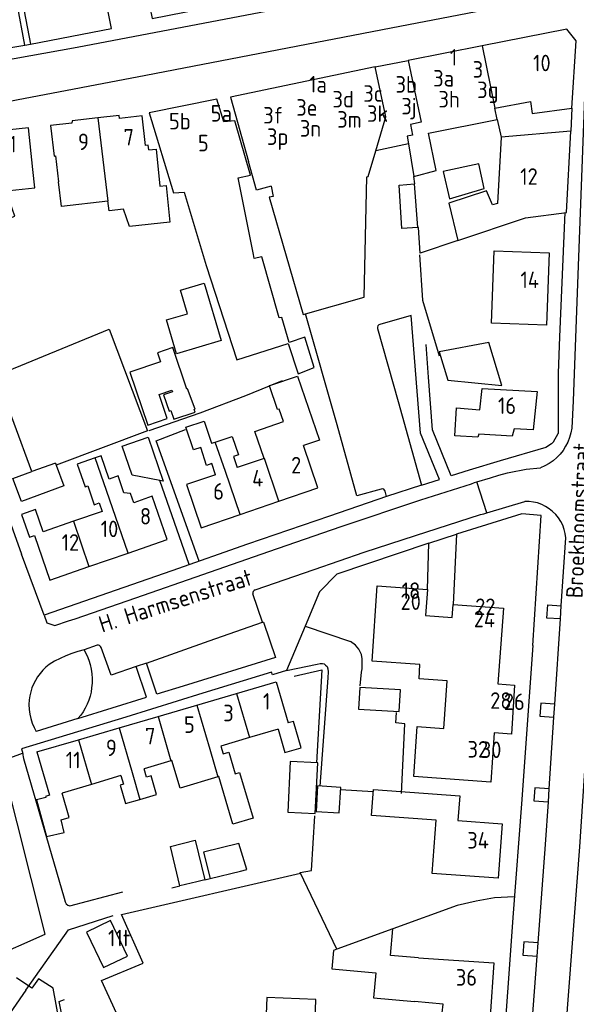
# Model space of a CAD drawing. Header units: metres. Extents: x 226218 to 240385, y 439369 to 449677.
# Tile 230 of 256: x 235860 to 235944, y 444765 to 444914. Entities that reach past the tile are written whole.
import ezdxf

# ---------------------------------------------------------------- set-up
doc = ezdxf.new("R2010")
doc.units = ezdxf.units.M
doc.header["$MEASUREMENT"] = 0
for name, color, linetype in [('BIJGEBOUW', 4, 'Continuous'), ('DAKRAND', 4, 'Continuous'), ('DAKRAND-BYG', 4, 'Continuous'), ('HEG', 253, 'Continuous'), ('HOOFDGEBOUW', 4, 'Continuous'), ('HUISNUMMER', 253, 'Continuous'), ('KANTVERH', 253, 'Continuous'), ('MUUR', 253, 'Continuous'), ('OVERVBOUW', 253, 'Continuous'), ('RASTER', 253, 'Continuous'), ('STRAATNAAM', 253, 'Continuous'), ('TUSSENMUUR', 253, 'Continuous')]:
    doc.layers.add(name, color=color, linetype=linetype)
doc.styles.get("Standard").update_dxf_attribs({"font": 'iso.shx'})

msp = doc.modelspace()

# ---------------------------------------------------------------- linework, layer by layer
at = {"layer": 'BIJGEBOUW'}
msp.add_lwpolyline([(235932.61, 444858.16), (235930.62, 444864.66), (235923.11, 444863.28), (235924.42, 444858.99), (235932.61, 444858.16)], dxfattribs=at)
at = {"layer": 'DAKRAND'}
for p, q in [((235931.89, 444898.42), (235932.51, 444895.74)), ((235916.11, 444775.91), (235907.64, 444772.84))]:
    msp.add_line(p, q, dxfattribs=at)
for points in [[(235879.13, 444893.84), (235880.24, 444893.95), (235880.82, 444888.35), (235881.75, 444888.44), (235882.32, 444882.86), (235876.22, 444882.24), (235875.29, 444884.87), (235873.14, 444884.61), (235872.96, 444886.09), (235872.92, 444886.08)], [(235897.66, 444888.31), (235895.44, 444887.7), (235894.23, 444892.04)], [(235854.72, 444875.08), (235857.81, 444876.36), (235855.52, 444882.53), (235858.87, 444883.78), (235857.43, 444887.85), (235858.04, 444887.92), (235858.07, 444887.66), (235861.89, 444888.07), (235861.59, 444890.85)], [(235924.7, 444886.42), (235929.95, 444887.99), (235929.11, 444891.72), (235923.7, 444890.56), (235924.7, 444886.42)], [(235872.92, 444886.08), (235865.93, 444885.24), (235865.48, 444889)], [(235919.37, 444888.68), (235919.42, 444888.69), (235919.28, 444889.77)], [(235919.87, 444882.09), (235917.46, 444881.9), (235917.06, 444888.49), (235919.37, 444888.68)], [(235925.92, 444880.13), (235920.22, 444878.17), (235919.99, 444882.09), (235919.87, 444882.09)], [(235887.84, 444876.32), (235892.48, 444862.07), (235900.25, 444864.53), (235901.76, 444859.94), (235904.16, 444860.91), (235902.75, 444865.49), (235900.38, 444864.66), (235899.3, 444868.47), (235898.87, 444868.4), (235896.26, 444877.64), (235895.12, 444877.39), (235895.01, 444877.99)], [(235897.63, 444858.2), (235901.66, 444859.57), (235904.97, 444849.89), (235902.55, 444849.07)], [(235896.62, 444847.09), (235895.22, 444851.21), (235899.56, 444852.69), (235898.9, 444854.6), (235898.63, 444854.51), (235897.4, 444858.1)], [(235897.4, 444858.1), (235897.39, 444858.12), (235897.63, 444858.2)], [(235889.25, 444844.64), (235888.68, 444846.34), (235887.9, 444846.08), (235887, 444848.78), (235885.89, 444848.41), (235884.75, 444851.84), (235887.52, 444852.76), (235888.64, 444849.41), (235889.21, 444849.6)], [(235889.21, 444849.6), (235891.79, 444850.46), (235892.71, 444847.68), (235891.96, 444847.43), (235892.53, 444845.73)], [(235871.04, 444847.22), (235868.31, 444846.28), (235869.5, 444842.83), (235869.89, 444842.97), (235870.87, 444840.12), (235871.63, 444840.39), (235872.07, 444839.11)], [(235876.86, 444840.42), (235876.39, 444841.81), (235875.38, 444841.94), (235874.5, 444844.48), (235873.15, 444844.01), (235871.94, 444847.53), (235871.04, 444847.22)], [(235898.72, 444806.17), (235899.76, 444802.63), (235902.22, 444803.35), (235901.05, 444807.32), (235900.27, 444807.1)], [(235890.05, 444803.6), (235890.4, 444802.44), (235891.24, 444802.69), (235892.22, 444799.39), (235892.89, 444799.59), (235894.94, 444792.69), (235891.89, 444791.78), (235889.75, 444798.97), (235889.62, 444798.93)], [(235889.62, 444798.93), (235883.89, 444797.23), (235882.65, 444801.41)], [(235877.8, 444795.53), (235880.33, 444796.28), (235879.49, 444799.11), (235878.79, 444798.9), (235878.42, 444800.15)], [(235874.93, 444799.12), (235875.31, 444797.84), (235874.79, 444797.69)], [(235874.79, 444797.69), (235875.62, 444794.89), (235877.8, 444795.53)], [(235922.65, 444792.39), (235912.88, 444793.1), (235913.17, 444797.03), (235926.23, 444796.08), (235925.96, 444792.33)], [(235863.54, 444795.81), (235862.13, 444795.47), (235863.67, 444789.9), (235866.34, 444790.52), (235865.86, 444792.42)], [(235919.99, 444771.53), (235915.76, 444771.9), (235916.11, 444775.91)], [(235907.64, 444772.84), (235907.13, 444772.65), (235906.88, 444769.88), (235913.52, 444769.29), (235913.18, 444765.48), (235919.4, 444764.93)]]:
    msp.add_lwpolyline(points, dxfattribs=at)
at = {"layer": 'DAKRAND-BYG'}
for p, q in [((235886.15, 444854.57), (235885.02, 444857.66)), ((235865.1, 444846.11), (235866.27, 444843)), ((235881.3, 444843.66), (235880.81, 444843.76)), ((235883.86, 444782.44), (235882.41, 444788.41))]:
    msp.add_line(p, q, dxfattribs=at)
for points in [[(235887.55, 444873.64), (235890.11, 444864.96), (235883.34, 444862.96), (235881.83, 444868.09), (235884.98, 444869.02), (235883.94, 444872.57), (235887.55, 444873.64)], [(235861.44, 444845.16), (235856.02, 444859.69), (235873.15, 444866.71), (235878.94, 444851.32), (235865.1, 444846.11)], [(235885.02, 444857.66), (235884.92, 444857.63), (235882.78, 444863.93), (235880.45, 444863.13), (235880.92, 444861.75), (235876.28, 444860.17), (235878.99, 444852.17), (235881.92, 444853.17), (235880.7, 444856.78)], [(235880.7, 444856.78), (235882.62, 444857.44), (235882.71, 444857.19), (235881.38, 444856.74), (235882.21, 444854.3), (235882.48, 444854.39), (235882.93, 444853.05), (235886.16, 444854.15), (235886.03, 444854.53), (235886.15, 444854.57)], [(235880.81, 444843.76), (235876.6, 444844.61), (235875.11, 444848.98), (235879.03, 444850.32), (235881.3, 444843.66)], [(235866.27, 444843), (235859.85, 444840.6), (235858.55, 444844.08), (235861.44, 444845.16)], [(235917.24, 444812.1), (235911.11, 444812.48), (235910.9, 444809.2), (235917.04, 444808.82), (235917.24, 444812.1)], [(235900.57, 444801.28), (235900.18, 444793.61), (235904.36, 444793.39), (235904.76, 444801.06), (235900.57, 444801.28)], [(235904.71, 444797.55), (235904.47, 444793.69), (235907.96, 444793.47), (235908.2, 444797.33), (235904.71, 444797.55)], [(235882.41, 444788.41), (235886.18, 444789.33), (235887.62, 444783.35)], [(235892.79, 444788.83), (235887.45, 444787.54), (235888.42, 444783.55)], [(235888.42, 444783.55), (235893.04, 444784.66), (235893.97, 444784.91), (235892.79, 444788.83)], [(235887.62, 444783.35), (235886.42, 444783.06), (235883.86, 444782.44)], [(235875.92, 444771.81), (235873.35, 444777.19), (235869.71, 444775.45), (235872.28, 444770.07), (235875.92, 444771.81)], [(235904.46, 444765.24), (235897.02, 444765.53), (235896.77, 444759.16), (235904.21, 444758.87), (235904.46, 444765.24)]]:
    msp.add_lwpolyline(points, dxfattribs=at)
at = {"layer": 'HEG'}
for p, q in [((235879.18, 444851.34), (235886.92, 444854.03)), ((235874.99, 444778.08), (235902.1, 444784.38))]:
    msp.add_line(p, q, dxfattribs=at)
for points in [[(235901.16, 444814.15), (235905.34, 444815.14), (235904.52, 444801.08)], [(235907.64, 444772.84), (235902.07, 444784.44), (235903.8, 444784.75), (235904.3, 444793.03)], [(235934.49, 444780.8), (235931.47, 444780.64), (235928.73, 444780.1), (235925.85, 444779.45), (235916.11, 444775.91)], [(235812.82, 444720.86), (235821.8, 444708.11), (235841.32, 444697.5), (235865.44, 444685.02), (235870.6, 444733.77), (235870.57, 444734.84), (235864.68, 444766.95), (235862.42, 444768.39), (235861.41, 444766.95), (235859.13, 444768.54)]]:
    msp.add_lwpolyline(points, dxfattribs=at)
at = {"layer": 'HOOFDGEBOUW'}
for p, q in [((235942.46, 444912.09), (235929.64, 444909.57)), ((235929.64, 444909.57), (235918.4, 444907.36)), ((235915.03, 444898.81), (235913.44, 444906.38)), ((235931.89, 444898.42), (235931.54, 444900.16)), ((235913.51, 444893.67), (235915.03, 444898.81)), ((235943.07, 444896.67), (235932.51, 444895.74)), ((235918.45, 444894.73), (235919.28, 444889.77)), ((235897.66, 444888.31), (235897.98, 444886.79)), ((235896.62, 444847.09), (235892.53, 444845.73)), ((235879.67, 444841.39), (235876.86, 444840.42)), ((235892.96, 444838.62), (235898.85, 444840.64)), ((235872.07, 444839.11), (235867.72, 444837.61)), ((235867.72, 444837.61), (235863.16, 444836.04)), ((235870.08, 444830.76), (235876.01, 444832.8)), ((235892.44, 444811.56), (235898.45, 444813.32)), ((235898.45, 444813.32), (235900.27, 444807.1)), ((235886.44, 444809.8), (235892.44, 444811.56)), ((235880.54, 444808.07), (235886.44, 444809.8)), ((235874.63, 444806.34), (235880.54, 444808.07)), ((235868.49, 444804.54), (235874.63, 444806.34)), ((235898.72, 444806.17), (235894.4, 444804.89)), ((235862.2, 444802.7), (235868.49, 444804.54)), ((235894.4, 444804.89), (235890.05, 444803.6)), ((235862.2, 444802.7), (235864.11, 444796.15)), ((235882.5, 444801.36), (235878.42, 444800.15)), ((235882.65, 444801.41), (235882.5, 444801.36)), ((235874.93, 444799.12), (235870.46, 444797.79)), ((235870.46, 444797.79), (235866, 444796.47)), ((235925.96, 444792.33), (235932.67, 444791.84))]:
    msp.add_line(p, q, dxfattribs=at)
for points in [[(235871.67, 444932.79), (235871.32, 444932.72), (235872.22, 444928.07), (235876.74, 444928.96), (235878.15, 444921.73), (235871.96, 444920.53), (235871.34, 444923.44), (235865.74, 444922.41), (235866.7, 444917.43), (235860, 444916.13), (235861.24, 444909.81)], [(235861.24, 444909.81), (235873.48, 444912.2), (235872.74, 444915.99), (235878.96, 444917.21), (235879.64, 444913.7), (235891.77, 444916.07)], [(235943.2, 444900.13), (235943.85, 444910.34), (235942.46, 444912.09)], [(235918.4, 444907.36), (235920.37, 444898), (235918.79, 444897.65), (235919.07, 444896.07), (235918.26, 444895.89), (235918.45, 444894.73)], [(235913.44, 444906.38), (235891.51, 444901.79), (235894.23, 444892.04)], [(235895.01, 444877.99), (235892.67, 444889.61), (235894.52, 444889.98), (235892.17, 444898.22), (235890.48, 444898.08), (235889.45, 444901.48), (235879.22, 444899.42), (235882.89, 444887.3), (235884.48, 444887.42), (235887.84, 444876.32)], [(235931.54, 444900.16), (235936.92, 444901.14), (235937.2, 444899.33), (235943.2, 444900.13)], [(235871.4, 444898.66), (235867.56, 444898.2), (235867.47, 444897.88), (235864.24, 444897.49), (235864.8, 444892.88), (235865.01, 444892.9), (235865.48, 444889)], [(235879.13, 444893.84), (235879.06, 444894.55), (235878.66, 444894.5), (235878.12, 444898.99), (235874.72, 444898.58), (235874.66, 444899.05), (235871.4, 444898.66)], [(235861.59, 444890.85), (235860.91, 444897.14), (235852.87, 444896.28), (235853.1, 444894.16), (235852.03, 444894.04), (235852.47, 444889.87)], [(235925.92, 444880.13), (235936.19, 444883.52), (235942.37, 444884.37), (235943.07, 444896.67)], [(235912.16, 444889.72), (235912.36, 444889.77), (235913.51, 444893.67)], [(235897.98, 444886.79), (235897.36, 444886.65), (235902.51, 444868.9), (235911.73, 444871.51), (235912.16, 444889.72)], [(235939.78, 444878.22), (235939.38, 444867.29), (235931.06, 444867.59), (235931.46, 444878.53), (235939.78, 444878.22)], [(235937.94, 444857.23), (235937.33, 444851.45), (235934.49, 444851.62), (235934.17, 444850.51), (235929.1, 444850.8), (235928.97, 444850.36), (235925.46, 444850.57), (235925.76, 444854.8), (235929.26, 444854.5), (235929.61, 444857.72), (235937.94, 444857.23)], [(235898.85, 444840.64), (235904.74, 444842.65), (235902.55, 444849.07)], [(235889.25, 444844.64), (235884.83, 444843.16), (235887.07, 444836.61), (235892.96, 444838.62)], [(235876.01, 444832.8), (235881.93, 444834.84), (235879.67, 444841.39)], [(235863.16, 444836.04), (235862, 444839.4), (235859.86, 444838.66), (235861.06, 444835.19), (235861.84, 444835.46)], [(235861.84, 444835.46), (235864.16, 444828.72), (235870.08, 444830.76)], [(235934.53, 444812.82), (235934.05, 444805.4), (235931.43, 444805.59), (235930.94, 444798.12), (235919.3, 444798.98), (235919.8, 444806.54), (235923.83, 444806.24), (235924.3, 444813.46), (235920.07, 444813.78), (235920.2, 444815.92), (235912.98, 444816.46), (235913.73, 444827.84), (235921.32, 444827.28), (235921.06, 444823.34), (235925.1, 444823.04), (235925.23, 444825.01), (235932.86, 444824.44), (235932.02, 444813), (235934.53, 444812.82)], [(235865.86, 444792.42), (235867.08, 444792.77), (235866, 444796.47)], [(235864.11, 444796.15), (235863.5, 444795.97), (235863.54, 444795.81)], [(235932.67, 444791.84), (235932.07, 444783.58), (235922.07, 444784.31), (235922.65, 444792.39)], [(235919.99, 444771.53), (235931.38, 444770.78), (235930.84, 444762.72), (235923.58, 444763.2), (235923.7, 444764.55), (235919.4, 444764.93)]]:
    msp.add_lwpolyline(points, dxfattribs=at)
at = {"layer": 'KANTVERH'}
for p, q in [((235860.36, 444909.67), (235861.24, 444909.81)), ((235868.32, 444909.32), (235849.94, 444906.05)), ((235943.2, 444900.13), (235943.07, 444896.67)), ((235941.14, 444860.02), (235941.13, 444850.91)), ((235940.45, 444849.66), (235941.13, 444850.91)), ((235936.29, 444845.52), (235938.46, 444845.71)), ((235930.91, 444844.21), (235932.17, 444844.61)), ((235932.17, 444844.61), (235933.44, 444844.95)), ((235933.44, 444844.95), (235933.71, 444845.01)), ((235933.71, 444845.01), (235936.29, 444845.52)), ((235885.24, 444831.05), (235880.81, 444843.76)), ((235941.61, 444824.82), (235942.29, 444835.1)), ((235896.37, 444822.32), (235894.92, 444826.61)), ((235941.48, 444822.83), (235941.61, 444824.82)), ((235940.63, 444809.94), (235941.48, 444822.83)), ((235899.97, 444815.03), (235904.66, 444815.99)), ((235940.5, 444807.95), (235940.63, 444809.94)), ((235868.42, 444807.76), (235862.11, 444805.79)), ((235939.79, 444797.12), (235940.5, 444807.95)), ((235856.88, 444801.35), (235860.04, 444802.51)), ((235908.18, 444797.03), (235913.11, 444796.7)), ((235939.66, 444795.13), (235939.79, 444797.12)), ((235887.62, 444783.35), (235888.42, 444783.55)), ((235882.64, 444782.15), (235883.86, 444782.44)), ((235937.94, 444771.82), (235938.09, 444773.81)), ((235936.48, 444752.74), (235937.94, 444771.82)), ((235860.53, 444766.67), (235855.83, 444759.86))]:
    msp.add_line(p, q, dxfattribs=at)
for points in [[(235849.27, 444899.52), (235878.71, 444905.12), (235915.82, 444912.28), (235936.34, 444916.21), (235935.21, 444922.12), (235915.19, 444918.3), (235868.32, 444909.32)], [(235860.36, 444909.67), (235859.22, 444915.92), (235852.34, 444914.52)], [(235853.34, 444908.85), (235853.4, 444908.5), (235860.36, 444909.67)], [(235948.18, 444885.23), (235949.12, 444909.7), (235945.41, 444909.83), (235944.18, 444876.27), (235943.41, 444855.83), (235943.18, 444851.71)], [(235942.14, 444884.34), (235941.33, 444865.53), (235941.14, 444860.02)], [(235914.33, 444842.49), (235910.64, 444841.44), (235907.67, 444852.23), (235902.86, 444869)], [(235923.14, 444843.96), (235920.28, 444850.94), (235918.85, 444868.77), (235914.13, 444867.41)], [(235914.13, 444867.41), (235913.96, 444867.32), (235913.83, 444867.17), (235913.77, 444866.98), (235913.79, 444866.78)], [(235913.79, 444866.78), (235916.88, 444855.76), (235920.46, 444843.08), (235923.14, 444843.96)], [(235940.45, 444849.66), (235940.11, 444849.34), (235939.28, 444848.77), (235932.37, 444846.74), (235927.67, 444845.35), (235924.93, 444844.5), (235922.11, 444851.46), (235921.51, 444859.41), (235921.14, 444864.39)], [(235886.75, 444831.57), (235880.28, 444849.79), (235884.68, 444851.51)], [(235943.18, 444851.71), (235943.05, 444850.99), (235942.86, 444850.29), (235942.59, 444849.61), (235942.26, 444848.97), (235941.87, 444848.35), (235941.42, 444847.78), (235940.91, 444847.25), (235940.36, 444846.78), (235939.76, 444846.36), (235939.13, 444846), (235938.46, 444845.71)], [(235930.33, 444838.88), (235928.84, 444843.57), (235930.91, 444844.21)], [(235851.64, 444841.36), (235856.14, 444842.97), (235859.86, 444832.64)], [(235863.29, 444823.42), (235863.71, 444822.25), (235864.89, 444821.84), (235866.99, 444822.56), (235867.97, 444822.83), (235877.19, 444826.04), (235887.33, 444829.58), (235897.31, 444833.06), (235908.29, 444836.82), (235920.35, 444840.86), (235928.02, 444843.3), (235928.48, 444843.46), (235928.84, 444843.57)], [(235920.46, 444843.08), (235915.16, 444841.35), (235914.94, 444842.16)], [(235915.16, 444841.35), (235906.48, 444838.4), (235894.09, 444834.13), (235882.62, 444830.13), (235863.29, 444823.42), (235859.86, 444832.64)], [(235914.94, 444842.16), (235914.85, 444842.33), (235914.71, 444842.45), (235914.52, 444842.51), (235914.33, 444842.49)], [(235895.25, 444827.22), (235904.16, 444830.3), (235911.77, 444832.92), (235919.51, 444835.48), (235929.37, 444838.65), (235929.86, 444838.75), (235930.33, 444838.88), (235936.07, 444840.63)], [(235942.29, 444835.1), (235942.2, 444835.75), (235942.04, 444836.39), (235941.82, 444837), (235941.52, 444837.59), (235941.17, 444838.14), (235940.76, 444838.65), (235940.29, 444839.11), (235939.78, 444839.52), (235939.22, 444839.87), (235938.64, 444840.16), (235938.02, 444840.38), (235937.38, 444840.53), (235936.73, 444840.61), (235936.07, 444840.63)], [(235937.3, 444818.83), (235938.57, 444838.51), (235935.65, 444838.75), (235925.72, 444835.65), (235925.23, 444825.01)], [(235921.32, 444827.28), (235921.56, 444834.3), (235925.72, 444835.65)], [(235921.56, 444834.3), (235907.62, 444829.61), (235905, 444826.96), (235902.8, 444821.72), (235909.69, 444819.43)], [(235932.8, 444629.08), (235932.83, 444630.28), (235934.88, 444657.34), (235938.51, 444709.45), (235941.13, 444745.29), (235944.42, 444788.33), (235947.25, 444831.33)], [(235895.25, 444827.22), (235895.08, 444827.14), (235894.95, 444826.99), (235894.9, 444826.81), (235894.92, 444826.61)], [(235941.48, 444822.83), (235939.41, 444822.97), (235939.55, 444824.97), (235941.61, 444824.82)], [(235902.8, 444821.72), (235899.97, 444815.03), (235897.87, 444814.39), (235897.74, 444814.79), (235887.32, 444811.58), (235875.67, 444807.99), (235859.85, 444803.18), (235860.05, 444802.49)], [(235878.77, 444816.15), (235888.29, 444819.5), (235896.37, 444822.32), (235896.51, 444822.36), (235898.31, 444816.99), (235884.33, 444812.68), (235880.38, 444811.47)], [(235871.32, 444818.84), (235869.34, 444818.14), (235869.48, 444817.91)], [(235871.95, 444818.52), (235871.85, 444818.68), (235871.7, 444818.8), (235871.51, 444818.86), (235871.32, 444818.84)], [(235911.13, 444812.69), (235911.33, 444814.78), (235911.47, 444815.26), (235911.47, 444816.08), (235911.47, 444816.78), (235911.33, 444817.46), (235910.93, 444818.25), (235910.42, 444818.87), (235909.69, 444819.43)], [(235937.3, 444818.83), (235935.59, 444794.84), (235934.3, 444778.29), (235931.68, 444741.75)], [(235869.34, 444818.14), (235868.41, 444817.9), (235867.49, 444817.61), (235866.6, 444817.27), (235865.72, 444816.87), (235864.87, 444816.42), (235864.05, 444815.92)], [(235868.42, 444807.76), (235878.81, 444810.99), (235877.24, 444815.66), (235873.42, 444814.3), (235871.95, 444818.52)], [(235869.48, 444817.91), (235869.79, 444817.27), (235870.04, 444816.61), (235870.25, 444815.93), (235870.41, 444815.23)], [(235864.05, 444815.92), (235863.56, 444815.52), (235863.11, 444815.07), (235862.69, 444814.59), (235862.31, 444814.08), (235861.98, 444813.54)], [(235880.38, 444811.47), (235879.04, 444815.39), (235878.77, 444816.15), (235877.24, 444815.66)], [(235904.66, 444815.99), (235905.11, 444816.07), (235905.45, 444816.1), (235905.68, 444816.02), (235905.9, 444815.85), (235906.13, 444815.62), (235906.27, 444815.28), (235906.3, 444814.83), (235906.27, 444813.93), (235905.06, 444797.53)], [(235870.41, 444815.23), (235870.51, 444814.53), (235870.56, 444813.82), (235870.55, 444813.1), (235870.49, 444812.4)], [(235861.98, 444813.54), (235861.69, 444812.98), (235861.45, 444812.4), (235861.27, 444811.81), (235861.13, 444811.2), (235861.04, 444810.57)], [(235870.49, 444812.4), (235870.39, 444811.76), (235870.24, 444811.13), (235870.05, 444810.52), (235869.81, 444809.92)], [(235861.04, 444810.57), (235860.99, 444809.86), (235861.02, 444809.15), (235861.11, 444808.44), (235861.27, 444807.75), (235861.49, 444807.07), (235861.77, 444806.42), (235862.11, 444805.79)], [(235869.81, 444809.92), (235869.52, 444809.34), (235869.19, 444808.79), (235868.83, 444808.26), (235868.42, 444807.76)], [(235940.63, 444809.94), (235938.5, 444810.09), (235938.36, 444808.1), (235940.5, 444807.95)], [(235917.39, 444796.42), (235917.91, 444806.98), (235916.53, 444807.1), (235916.64, 444808.65)], [(235860.04, 444802.51), (235860.18, 444801.69), (235866.35, 444780.56), (235866.46, 444780), (235866.63, 444779.72), (235866.86, 444779.52), (235867.17, 444779.41), (235875.19, 444781.55)], [(235826.73, 444772.25), (235826.95, 444771.63), (235827.26, 444771.15), (235827.66, 444770.78), (235828.31, 444770.33), (235828.99, 444770.1), (235854.97, 444771.38), (235863.44, 444775.11), (235857.11, 444800.41), (235856.91, 444801.29), (235856.89, 444801.36)], [(235939.79, 444797.12), (235937.59, 444797.28), (235937.45, 444795.28), (235939.66, 444795.13)], [(235938.09, 444773.81), (235939.23, 444788.7), (235939.66, 444795.13)], [(235860.53, 444766.67), (235866.97, 444775.79), (235873.77, 444777.97)], [(235938.09, 444773.81), (235935.94, 444773.96), (235935.8, 444771.97), (235937.94, 444771.82)]]:
    msp.add_lwpolyline(points, dxfattribs=at)
at = {"layer": 'MUUR'}
msp.add_lwpolyline([(235920.12, 444877.93), (235920.58, 444871.09), (235923.12, 444862.65)], dxfattribs=at)
at = {"layer": 'OVERVBOUW'}
for p, q in [((235913.44, 444906.38), (235918.4, 444907.36)), ((235918.45, 444894.73), (235913.51, 444893.67))]:
    msp.add_line(p, q, dxfattribs=at)
at = {"layer": 'RASTER'}
msp.add_line((235897.63, 444858.2), (235899.4, 444858.91), dxfattribs=at)
for points in [[(235886.92, 444854.03), (235893.83, 444856.65), (235897.4, 444858.1)], [(235870.14, 444742.01), (235883.08, 444743.94), (235872, 444768.11), (235878.27, 444770.74), (235874.99, 444778.08)], [(235871.22, 444734.81), (235870.14, 444742.01), (235865.59, 444764.92), (235866.38, 444765.23)]]:
    msp.add_lwpolyline(points, dxfattribs=at)
at = {"layer": 'TUSSENMUUR'}
for p, q in [((235929.64, 444909.57), (235931.54, 444900.16)), ((235871.4, 444898.66), (235872.47, 444889.85)), ((235872.47, 444889.85), (235872.92, 444886.08)), ((235919.87, 444882.09), (235919.37, 444888.68)), ((235890.74, 444845.13), (235889.21, 444849.6)), ((235873.64, 444839.66), (235871.04, 444847.22)), ((235865.01, 444846.39), (235861.44, 444845.16)), ((235865.01, 444846.39), (235865.1, 444846.11)), ((235892.96, 444838.62), (235890.74, 444845.13)), ((235876.01, 444832.8), (235873.64, 444839.66)), ((235867.72, 444837.61), (235870.08, 444830.76)), ((235892.44, 444811.56), (235894.4, 444804.89)), ((235886.44, 444809.8), (235888.4, 444803.11)), ((235880.54, 444808.07), (235882.5, 444801.36)), ((235874.63, 444806.34), (235876.6, 444799.61)), ((235868.49, 444804.54), (235870.46, 444797.79)), ((235888.4, 444803.11), (235889.62, 444798.93)), ((235876.6, 444799.61), (235877.8, 444795.53))]:
    msp.add_line(p, q, dxfattribs=at)
for points in [[(235919.28, 444889.77), (235922.65, 444890.72), (235921.51, 444896.33), (235931.89, 444898.42)], [(235932.51, 444895.74), (235931.94, 444885.73), (235931.21, 444885.49), (235930.26, 444887.63), (235924.57, 444885.75), (235925.92, 444880.13)], [(235898.85, 444840.64), (235896.64, 444847.1), (235896.62, 444847.09)]]:
    msp.add_lwpolyline(points, dxfattribs=at)

# ---------------------------------------------------------------- texts
at = {"layer": 'HUISNUMMER'}
for s, p in [('1', (235924.73, 444906.58)), ('10', (235937.33, 444905.72)), ('3', (235928.19, 444904.75)), ('3b', (235916.51, 444902.48)), ('3a', (235922.21, 444903.41)), ('1a', (235903.4, 444902.5)), ('3g', (235928.87, 444901.66)), ('3d', (235906.96, 444900.24)), ('3c', (235911.63, 444901.1)), ('3h', (235923.01, 444900.24)), ('3e', (235901.48, 444898.99)), ('3k', (235912.19, 444898.06)), ('3j', (235917.39, 444899.19)), ('5b', (235882.2, 444896.92)), ('5a', (235888.52, 444898.11)), ('3f', (235896.47, 444897.81)), ('3m', (235907.68, 444897.18)), ('3n', (235902.03, 444895.82)), ('9', (235868.42, 444893.79)), ('7', (235875.32, 444894.49)), ('3p', (235897.04, 444894.57)), ('11', (235856.87, 444893.45)), ('5', (235886.58, 444893.6)), ('12', (235935.38, 444888.54)), ('14', (235935.42, 444872.91)), ('16', (235932.01, 444853.86)), ('2', (235900.69, 444844.86)), ('4', (235894.79, 444842.87)), ('6', (235888.89, 444840.89)), ('8', (235877.8, 444837.12)), ('10', (235871.86, 444835.21)), ('12', (235865.94, 444833.16)), ('18', (235917.43, 444825.86)), ('20', (235917.27, 444824.2)), ('22', (235928.57, 444823.43)), ('24', (235928.35, 444821.57)), ('1', (235896.42, 444809.11)), ('28', (235930.84, 444809.23)), ('26', (235932.91, 444809.05)), ('3', (235890.42, 444807.34)), ('5', (235884.47, 444805.59)), ('7', (235878.57, 444803.85)), ('9', (235872.64, 444802.06)), ('32', (235927.41, 444801.85)), ('30', (235929.42, 444801.78)), ('11', (235866.57, 444800.23)), ('34', (235927.37, 444788.08)), ('11t', (235872.96, 444773.29)), ('36', (235925.64, 444767.33))]:
    msp.add_text(s, height=2.5, dxfattribs=at).set_placement(p)
at = {"layer": 'STRAATNAAM'}
for s, rotation, p in [('Broekboomstraat', 87.2464, (235944.81, 444825.93)), ('H. Harmsenstraat', 17.7643, (235872.07, 444820.73))]:
    msp.add_text(s, height=2.5, rotation=rotation, dxfattribs=at).set_placement(p)

doc.saveas('drawing.dxf')
